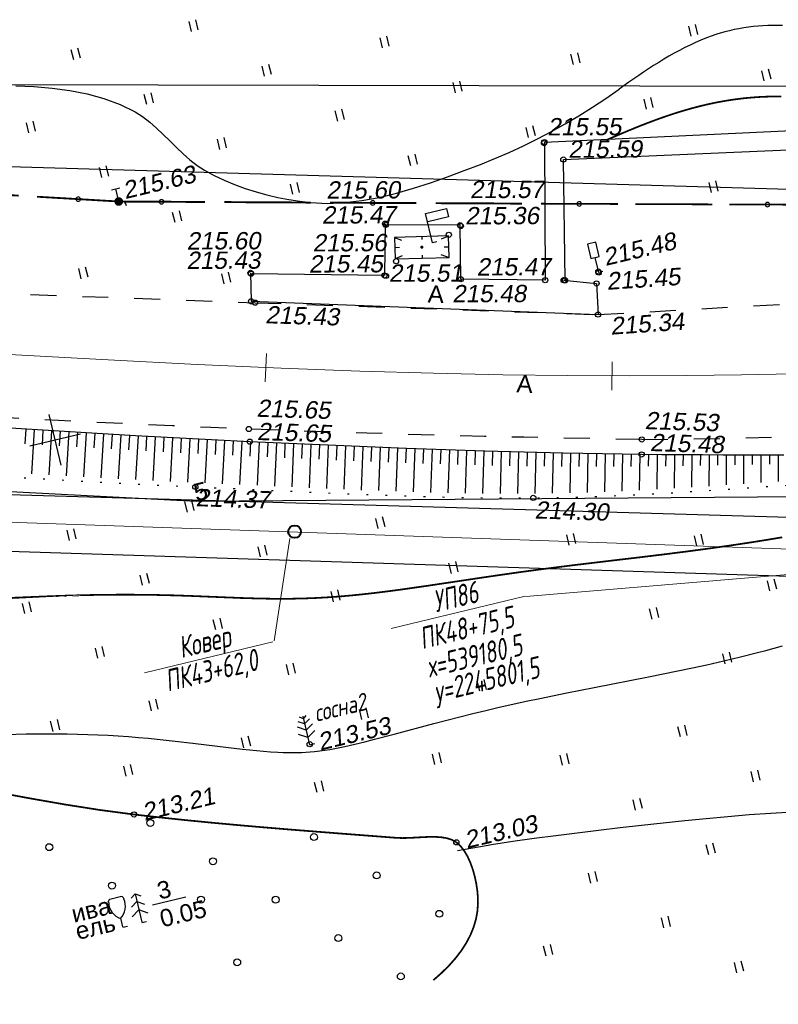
# Model space of a CAD drawing. Header units: millimetres. Extents: x -10 to 1169, y 1 to 1686.
# Tile 27 of 224: x 541 to 584, y 71 to 128. Entities that reach past the tile are written whole.
import ezdxf
from ezdxf.enums import TextEntityAlignment as Align
from ezdxf.lldxf.tags import DXFTag

# ---------------------------------------------------------------- set-up
doc = ezdxf.new("R2010")
doc.units = ezdxf.units.MM
for name, pattern in [('ADOT1', [1, 0, -1]), ('AHIDDEN1', [2, 0.5, -1.5]), ('AHIDDEN2', [3, 1.5, -1.5]), ('PHANTOM2', [1.25, 0.625, -0.125, 0.125, -0.125, 0.125, -0.125])]:
    doc.linetypes.add(name, pattern=pattern)
for name, color, linetype in [('CONTURS', 7, 'Continuous'), ('COORDS', 7, 'Continuous'), ('GPR_PICK', 7, 'Continuous'), ('IZOLINES', 32, 'Continuous'), ('PDIGIT', 170, 'Continuous'), ('PICK-H', 7, 'Continuous'), ('PICKETS', 7, 'Continuous'), ('ОБЪЕКТЫ_АВТОДОРОГ', 7, 'Continuous'), ('УЧАСТКИ', 7, 'Continuous')]:
    doc.layers.add(name, color=color, linetype=linetype)
doc.layers.add('СВЯЗЬ', color=170, linetype='Связь', lineweight=30)
doc.styles.add('GPR', font='isocpeui.ttf', dxfattribs={"width": 0.8})
doc.styles.add('ITALICC', font='isocpeui.ttf', dxfattribs={"height": 2})
doc.styles.get("Standard").update_dxf_attribs({"font": 'arial.ttf'})
tags = doc.linetypes.add('газ', pattern='A,42.7,-5.08,["Г",Standard,S=2.54,R=0,X=-2.54,Y=-1.27],-3.81', length=51.59).pattern_tags.tags
tags[6] = DXFTag(74, 10)
doc.linetypes.add('Связь', pattern='A,12.5,[130,ltypeshp.shx,S=1,R=-30,X=0,Y=0.9],1,[130,ltypeshp.shx,S=1,R=-30,X=0,Y=0.9],1,[130,ltypeshp.shx,S=1,R=-30,X=0,Y=0.9],4.5', length=19)

# ---------------------------------------------------------------- blocks, each defined once
blk = doc.blocks.new('401')
at = {"layer": 'CONTURS'}
for p, q in [((0, 0), (0, 1.2)), ((0.8, 0), (0.8, 1.2))]:
    blk.add_line(p, q, dxfattribs=at)
blk = doc.blocks.new('133')
at = {"layer": 'CONTURS', "color": 7, "linetype": 'Continuous', "const_width": 0.2}
for points in [[(-11, 0), (-2, 0)], [(0, 0), (9, 0)]]:
    blk.add_lwpolyline(points, dxfattribs=at)
at = {"layer": 'CONTURS', "color": 7, "linetype": 'Continuous', "const_width": 0.5}
blk.add_lwpolyline([(-6.79, 0, 1), (-6.29, 0, 1)], format="xyb", close=True, dxfattribs=at)
blk = doc.blocks.new('107_1')
at = {"layer": 'CONTURS', "color": 7, "linetype": 'Continuous', "const_width": 0.5}
blk.add_lwpolyline([(-0.25, 0, 1), (0.25, 0, 1)], format="xyb", close=True, dxfattribs=at)
blk = doc.blocks.new('209_1')
at = {"layer": 'CONTURS', "color": 7, "linetype": 'Continuous'}
for p, q in [((0, 3.52), (2.49, 3.52)), ((0, 0.02), (0, 3.52)), ((2.49, 3.52), (2.49, 2.51)), ((2.49, 2.51), (0.03, 2.51)), ((0.49, 0.02), (0, 0.02))]:
    blk.add_line(p, q, dxfattribs=at)
blk = doc.blocks.new('206_3')
at = {"layer": 'CONTURS'}
for p, q in [((0.5, 3.5), (-0.5, 3.5)), ((-0.5, 3.5), (-0.5, 1.8)), ((0.5, 1.8), (0.5, 3.5)), ((-0.5, 1.8), (0.5, 1.8)), ((0, 0), (0, 1.8)), ((0.5, 0), (0, 0))]:
    blk.add_line(p, q, dxfattribs=at)
blk = doc.blocks.new('390_6')
at = {"layer": 'CONTURS', "color": 7}
for p, q in [((-0.01, 1.74), (-0.88, 2.28)), ((-0.01, 2.47), (-0.68, 2.9)), ((-0.01, 3.08), (-0.4, 3.36)), ((-0.01, 3.41), (-0.01, -0.01)), ((-0.01, 3.08), (0.39, 3.36)), ((-0.01, 2.47), (0.67, 2.9)), ((-0.01, 1.74), (0.87, 2.28)), ((-0.01, 0.86), (-0.97, 1.46)), ((-0.01, 0.86), (0.96, 1.46)), ((0.01, -0.01), (0.62, -0.01))]:
    blk.add_line(p, q, dxfattribs=at)
blk = doc.blocks.new('390_2')
at = {"layer": 'CONTURS', "color": 7}
for p, q in [((0.7, 3.47), (-0.69, 3.47)), ((0, 1.06), (0, 0.03)), ((0.02, 0), (0.58, 0))]:
    blk.add_line(p, q, dxfattribs=at)
at = {"layer": 'CONTURS', "color": 7, "linetype": 'Continuous'}
for centre, radius, start, end in [((-0.65, 3.26), 0.22, 101.9408, 167.6983), ((-0.69, 3.45), 0.0195, 90, 101.9408), ((0.65, 3.26), 0.22, 12.3017, 76.9673), ((1.01, 2.72), 1.95, 167.2459, 239.376), ((-19.94, 7.46), 19.52, 347.2459, 347.6983), ((-1.01, 2.72), 1.95, 300.624, 12.7541), ((19.94, 7.46), 19.52, 192.3017, 192.7541)]:
    blk.add_arc(centre, radius, start, end, dxfattribs=at)
blk = doc.blocks.new('390_5')
at = {"layer": 'CONTURS', "color": 7}
for p, q in [((0, 2.48), (-0.76, 2)), ((0, 3.4), (-0.57, 3.03)), ((0, 3.4), (0, 0.01)), ((0, 3.4), (0.58, 3.03)), ((0, 2.48), (0.77, 2)), ((-0.96, 0.88), (0, 1.51)), ((0.97, 0.88), (0, 1.51)), ((0, 0), (0.53, 0))]:
    blk.add_line(p, q, dxfattribs=at)
blk = doc.blocks.new('373')
at = {"layer": 'CONTURS'}
blk.add_circle((0, 0), 0.4, dxfattribs=at)
blk = doc.blocks.new('119_2')
at = {"layer": 'CONTURS'}
for p, q in [((-0.5, 1.5), (0.5, 1.5)), ((0, 0), (0, 1.5))]:
    blk.add_line(p, q, dxfattribs=at)
at = {"layer": 'CONTURS', "const_width": 0.5}
blk.add_lwpolyline([(-0.25, 0, 1), (0.25, 0, 1)], format="xyb", close=True, dxfattribs=at)
blk = doc.blocks.new('пкк')
at = {"layer": 'ОБЪЕКТЫ_АВТОДОРОГ', "lineweight": 15, "ltscale": 200}
blk.add_line((-0.011, -0.822), (-0.008, 0.805), dxfattribs=at)

msp = doc.modelspace()

# ---------------------------------------------------------------- linework, layer by layer
at = {"linetype": 'Continuous', "lineweight": 40}
msp.add_circle((556.49078, 98.35676), 0.36213, dxfattribs=at)
at = {"layer": 'CONTURS', "lineweight": -2}
for p, q in [((570.91794, 120.85194), (570.96008, 112.88148)), ((572.11186, 112.87317), (572.0146, 119.84825)), ((561.7223, 116.14274), (561.68134, 113.15253)), ((566.05383, 116.05362), (561.76603, 116.072)), ((566.09557, 112.93312), (566.05383, 116.05362)), ((553.9482, 113.30416), (553.98067, 111.66133)), ((561.68134, 113.15253), (553.97562, 113.25418)), ((570.96008, 112.88148), (566.09557, 112.93312)), ((572.03162, 112.87756), (573.93386, 112.69053)), ((573.93386, 112.69053), (574.01559, 110.89396)), ((553.98067, 111.66133), (574.01559, 110.89396)), ((540.95998, 104.28455), (540.907, 103.43361)), ((541.45899, 104.2532), (541.30069, 101.70144)), ((541.95801, 104.22195), (541.90552, 103.37196)), ((542.45704, 104.19069), (542.30037, 101.64253)), ((542.95609, 104.15986), (542.90421, 103.31093)), ((543.45513, 104.12903), (543.30054, 101.5836)), ((543.9542, 104.09853), (543.90306, 103.25073)), ((544.45327, 104.06802), (544.30099, 101.52671)), ((544.95236, 104.03791), (544.90208, 103.19151)), ((545.45146, 104.00779), (545.30201, 101.47074)), ((545.95059, 103.97837), (545.90125, 103.13337)), ((546.44972, 103.94895), (546.30312, 101.41602)), ((546.94887, 103.91975), (546.90057, 103.07653)), ((547.44802, 103.89054), (547.30484, 101.3642)), ((547.94723, 103.86254), (547.90001, 103.02113)), ((548.44645, 103.83455), (548.30631, 101.31239)), ((548.94566, 103.80655), (548.89954, 102.96734)), ((549.44488, 103.77855), (549.30827, 101.26546)), ((549.94418, 103.75221), (549.89933, 102.91554)), ((550.44349, 103.72587), (550.31097, 101.21894)), ((550.9428, 103.69963), (550.89929, 102.86512)), ((551.44211, 103.67338), (551.31359, 101.17327)), ((551.9415, 103.64869), (551.89939, 102.81605)), ((552.44089, 103.62399), (552.31673, 101.1283)), ((552.94031, 103.59984), (552.89953, 102.76832)), ((553.43972, 103.57568), (553.31923, 101.08227)), ((553.93918, 103.55232), (553.89961, 102.72117)), ((554.43863, 103.52895), (554.32172, 101.03549)), ((554.93812, 103.50627), (554.89963, 102.67486)), ((555.4376, 103.48358), (555.32359, 100.98864)), ((555.9371, 103.46111), (555.89955, 102.62914)), ((556.43659, 103.43864), (556.32534, 100.94175)), ((556.93611, 103.41674), (556.89944, 102.58411)), ((557.43563, 103.39484), (557.32685, 100.89598)), ((557.93515, 103.37294), (557.89933, 102.53974)), ((558.43467, 103.35105), (558.32851, 100.85067)), ((558.93424, 103.33017), (558.89924, 102.49653)), ((559.4338, 103.3093), (559.32999, 100.80784)), ((559.93336, 103.28842), (559.89918, 102.45456)), ((560.43293, 103.26755), (560.33162, 100.76581)), ((560.93253, 103.24761), (560.89928, 102.414)), ((561.43213, 103.22767), (561.33395, 100.72777)), ((561.93175, 103.20806), (561.89954, 102.37512)), ((562.43136, 103.18845), (562.33632, 100.69071)), ((562.93101, 103.16956), (562.89996, 102.33805)), ((563.43065, 103.15066), (563.3394, 100.65937)), ((563.93032, 103.13256), (563.90051, 102.3031)), ((564.42999, 103.11445), (564.34235, 100.62901)), ((564.92968, 103.09671), (564.90117, 102.27036)), ((565.42936, 103.07898), (565.34598, 100.60629)), ((565.9291, 103.06261), (565.90193, 102.24018)), ((566.42883, 103.04625), (566.34922, 100.58435)), ((566.92856, 103.02989), (566.90273, 102.21268)), ((567.42829, 103.01353), (567.35294, 100.57219)), ((567.92808, 102.99905), (567.90379, 102.18817)), ((568.42787, 102.98457), (568.35744, 100.56065)), ((568.92767, 102.97019), (568.90504, 102.16702)), ((569.42746, 102.95581), (569.36215, 100.56071)), ((569.92729, 102.94296), (569.90647, 102.14911)), ((570.42713, 102.9301), (570.36749, 100.56214)), ((570.92698, 102.91795), (570.90804, 102.13545)), ((571.42683, 102.9058), (571.37284, 100.57878)), ((571.92671, 102.89468), (571.90972, 102.12549)), ((572.42659, 102.88357), (572.37862, 100.59544)), ((572.92649, 102.87388), (572.91145, 102.11979)), ((573.4264, 102.8642), (573.38409, 100.62777)), ((573.92631, 102.85493), (573.91318, 102.11827)), ((574.42623, 102.84567), (574.38974, 100.66208)), ((574.92618, 102.83869), (574.91483, 102.12048)), ((575.42613, 102.83172), (575.39453, 100.70602)), ((575.92608, 102.82475), (575.91631, 102.12653)), ((576.42603, 102.81777), (576.39903, 100.75418)), ((576.926, 102.81251), (576.91782, 102.13528)), ((577.42598, 102.80725), (577.40388, 100.80745)), ((577.92596, 102.80292), (577.91936, 102.14749)), ((578.42594, 102.7986), (578.40843, 100.86578)), ((578.92593, 102.79514), (578.9208, 102.16206)), ((579.42592, 102.79167), (579.41266, 100.92606)), ((579.92591, 102.7891), (579.92214, 102.17887)), ((580.4259, 102.78652), (580.41653, 100.99076)), ((580.9259, 102.78486), (580.92334, 102.19766)), ((581.4259, 102.7832), (581.41994, 101.05573)), ((581.9259, 102.78249), (581.92438, 102.21812)), ((582.4259, 102.78178), (582.42276, 101.12305)), ((582.9259, 102.78221), (582.92519, 102.24037)), ((583.4259, 102.78264), (583.42481, 101.1903)), ((583.92589, 102.78413), (583.9258, 102.2639)), ((584.42589, 102.78562), (584.42642, 101.25657))]:
    msp.add_line(p, q, dxfattribs=at)
at = {"layer": 'CONTURS', "color": 1, "linetype": 'газ', "lineweight": 15}
msp.add_line((522.43875, 99.52462), (597.27755, 96.92495), dxfattribs=at)
at = {"layer": 'CONTURS', "lineweight": 15}
for p, q in [((555.32116, 92.06286), (556.20794, 97.96328)), ((597.41058, 96.93594), (569.84343, 94.62241)), ((555.24428, 91.99168), (547.82073, 90.20913))]:
    msp.add_line(p, q, dxfattribs=at)
at = {"layer": 'CONTURS', "color": 0, "lineweight": 15}
msp.add_line((562.07145, 92.77581), (569.81139, 94.63433), dxfattribs=at)
at = {"layer": 'CONTURS', "linetype": 'Continuous'}
for points in [[(570.91794, 120.85194), (604.81721, 122.44387), (639.01286, 123.95785)], [(572.0146, 119.84825), (605.1362, 121.27813)]]:
    msp.add_lwpolyline(points, dxfattribs=at)
at = {"layer": 'CONTURS', "lineweight": -2}
msp.add_lwpolyline([(562.291, 114.11736), (565.41414, 114.18592), (565.38069, 115.43173), (562.26129, 115.35077)], close=True, dxfattribs=at)
at = {"layer": 'CONTURS'}
for points in [[(565.37719, 115.43089), (564.95056, 115.24935)], [(562.26911, 115.34896), (562.67572, 115.19887)], [(563.83272, 115.38853), (563.83534, 115.23008)], [(562.54542, 114.75937), (562.27832, 114.75691)], [(562.69523, 114.28964), (562.29147, 114.11783)], [(563.8505, 114.31588), (563.85325, 114.14959)], [(564.92963, 114.3669), (565.41338, 114.18833)], [(565.39549, 114.78567), (565.1294, 114.78322)], [(548.28673, 76.82282), (550.20167, 77.28263)]]:
    msp.add_lwpolyline(points, dxfattribs=at)
at = {"layer": 'CONTURS', "linetype": 'AHIDDEN2'}
msp.add_lwpolyline([(532.2424, 112.38273), (554.20767, 111.58112), (574.01559, 110.89396), (604.7953, 112.62435)], dxfattribs=at)
at = {"layer": 'CONTURS', "linetype": 'AHIDDEN2', "flags": 128}
for points in [[(576.54606, 103.68349), (574.27543, 103.71982), (572.00499, 103.76148), (569.73477, 103.80848), (567.46474, 103.8608), (565.19492, 103.91846), (562.92531, 103.98145), (560.65589, 104.04977), (558.38668, 104.12343), (556.11768, 104.20241), (553.84888, 104.28673), (551.6491, 104.3744), (549.44951, 104.46836), (547.25012, 104.56806), (545.05092, 104.67295), (542.85192, 104.78249), (540.6531, 104.89614), (538.45446, 105.01334), (536.25601, 105.13356), (534.05774, 105.25624), (531.85965, 105.38084), (529.27405, 105.5337), (526.68898, 105.69585), (524.10434, 105.86522), (521.51999, 106.0397), (518.93582, 106.21721), (516.35169, 106.39565), (513.7675, 106.57295), (511.18311, 106.747), (508.5984, 106.91571), (506.98512, 107.01636)], [(576.54606, 103.68349), (579.08413, 103.70359), (581.62062, 103.74588), (584.15554, 103.81033), (586.68889, 103.89697), (589.22066, 104.00578), (591.75085, 104.13677), (594.27947, 104.28993), (596.80652, 104.46527), (599.33199, 104.66278), (601.85589, 104.88247), (602.04186, 104.90249), (602.22833, 104.92724), (602.41508, 104.95477), (602.6019, 104.98307), (602.78856, 105.01017), (602.97485, 105.03409), (603.16055, 105.05284), (603.34544, 105.06444), (603.5293, 105.06692), (603.71191, 105.05828), (603.95872, 105.03029), (604.20618, 104.98741), (604.45345, 104.93093), (604.69965, 104.86214), (604.94394, 104.78232), (605.18543, 104.69279), (605.42328, 104.59482), (605.65661, 104.48971), (605.88457, 104.37875), (606.10629, 104.26325), (606.36275, 104.11802), (606.61611, 103.95996), (606.86517, 103.79005), (607.10874, 103.60927), (607.34564, 103.4186), (607.57467, 103.21903), (607.79465, 103.01155), (608.00439, 102.79713), (608.20269, 102.57677), (608.38837, 102.35144), (608.61124, 102.04638), (608.81623, 101.72279), (609.0039, 101.38338), (609.17484, 101.03086), (609.32961, 100.66795), (609.46878, 100.29737), (609.59293, 99.92181), (609.70264, 99.544), (609.79847, 99.16665), (609.88099, 98.79246), (609.9414, 98.45858), (609.98771, 98.12016), (610.02098, 97.77808), (610.04227, 97.43319), (610.05263, 97.08637), (610.05312, 96.73849), (610.0448, 96.39042), (610.02872, 96.04302), (610.00594, 95.69717), (609.97751, 95.35374), (609.96867, 95.25647), (609.95957, 95.15898), (609.95006, 95.06138), (609.93995, 94.96378), (609.92906, 94.86628), (609.91724, 94.76898), (609.9043, 94.67201), (609.89006, 94.57545), (609.87436, 94.47942), (609.85703, 94.38403), (609.7549, 93.97028), (609.61379, 93.56814), (609.44009, 93.17586), (609.24016, 92.79172), (609.02039, 92.41397), (608.78716, 92.04088), (608.54683, 91.67071), (608.3058, 91.30173), (608.07043, 90.93219), (607.8471, 90.56037), (607.24255, 89.55196), (606.60596, 88.56291), (605.94202, 87.59055), (605.2554, 86.63221), (604.5508, 85.6852), (603.83288, 84.74686), (603.10635, 83.8145), (602.37586, 82.88546), (601.64612, 81.95705), (600.92181, 81.02661), (600.45371, 80.42288), (599.98329, 79.82091), (599.51056, 79.22071), (599.03552, 78.62228), (598.55816, 78.02561), (598.07849, 77.43072), (597.59651, 76.83759), (597.11221, 76.24623), (596.62559, 75.65664), (596.13666, 75.06882)]]:
    msp.add_lwpolyline(points, dxfattribs=at)
at = {"layer": 'CONTURS', "linetype": 'Continuous', "flags": 128}
msp.add_lwpolyline([(584.73896, 102.78666), (583.56709, 102.78277), (582.3952, 102.78175), (581.22331, 102.78351), (580.05146, 102.78794), (578.87966, 102.79493), (577.70792, 102.8044), (576.53628, 102.81623), (574.27225, 102.84782), (572.00829, 102.89167), (569.74445, 102.9467), (567.48075, 103.01181), (565.21723, 103.08592), (562.95393, 103.16794), (560.69089, 103.25677), (558.42813, 103.35132), (556.16571, 103.45051), (553.90365, 103.55325), (551.70108, 103.65977), (549.49893, 103.77552), (547.29713, 103.89901), (545.09561, 104.02876), (542.89432, 104.16331), (540.69319, 104.30116), (538.49215, 104.44086)], dxfattribs=at)
at = {"layer": 'CONTURS', "linetype": 'ADOT1', "flags": 128}
msp.add_lwpolyline([(507.91296, 103.15232), (508.04999, 103.14688), (510.14503, 103.06143), (512.23995, 102.97367), (514.33476, 102.8836), (516.42944, 102.79123), (518.52402, 102.69656), (520.61847, 102.59958), (522.71281, 102.50029), (524.80703, 102.39871), (526.90114, 102.29481), (529.28773, 102.16942), (531.67387, 102.03457), (534.05968, 101.89302), (536.4453, 101.74756), (538.83086, 101.60095), (541.21648, 101.45597), (543.60229, 101.31538), (545.98842, 101.18197), (548.375, 101.0585), (550.76216, 100.94775), (552.71308, 100.86029), (554.66442, 100.76922), (556.61607, 100.67787), (558.56794, 100.58959), (560.51993, 100.50769), (562.47194, 100.43553), (564.42388, 100.37643), (566.37565, 100.33372), (568.32715, 100.31075), (570.27828, 100.31084), (572.48528, 100.34734), (574.69176, 100.42255), (576.89787, 100.52826), (579.10374, 100.65627), (581.30954, 100.79839), (583.51541, 100.9464), (585.72149, 101.0921), (587.92794, 101.2273), (590.13489, 101.34379), (592.34251, 101.43337), (592.75051, 101.46851), (593.17944, 101.53787), (593.62035, 101.62667), (594.06426, 101.72015), (594.50219, 101.80353), (594.92519, 101.86205), (595.32428, 101.88093), (595.69048, 101.84541), (596.01484, 101.74072), (596.28837, 101.55209), (596.3947, 101.42052), (596.48107, 101.25836), (596.55305, 101.07379), (596.61622, 100.875), (596.67616, 100.67016), (596.73846, 100.46745), (596.80869, 100.27507), (596.89244, 100.10118), (596.99528, 99.95398), (597.1228, 99.84164), (597.24253, 99.77526), (597.37501, 99.72177), (597.51793, 99.6799), (597.66898, 99.64841), (597.82584, 99.62604), (597.9862, 99.61153), (598.14776, 99.60363), (598.3082, 99.60109), (598.46521, 99.60266), (598.61648, 99.60707), (598.79921, 99.62168), (598.9813, 99.65057), (599.1628, 99.6914), (599.34375, 99.74189), (599.5242, 99.79972), (599.70418, 99.86258), (599.88375, 99.92817), (600.06294, 99.99417), (600.24179, 100.05829), (600.42036, 100.11821), (600.68344, 100.22106), (600.95492, 100.35632), (601.23084, 100.51116), (601.50727, 100.67276), (601.78025, 100.82828), (602.04585, 100.96489), (602.30011, 101.06976), (602.5391, 101.13004), (602.75886, 101.13292), (602.95545, 101.06555), (603.0647, 100.98535), (603.16617, 100.87958), (603.26091, 100.75262), (603.34997, 100.60882), (603.4344, 100.45254), (603.51524, 100.28814), (603.59357, 100.11999), (603.67041, 99.95243), (603.74684, 99.78984), (603.82389, 99.63657), (604.02636, 99.24415), (604.22278, 98.84247), (604.41032, 98.43296), (604.58617, 98.01708), (604.74748, 97.59626), (604.89145, 97.17194), (605.01523, 96.74557), (605.116, 96.3186), (605.19094, 95.89246), (605.23723, 95.46859), (605.24906, 94.96564), (605.21534, 94.45738), (605.14234, 93.94543), (605.03634, 93.43141), (604.90362, 92.91695), (604.75045, 92.40367), (604.58311, 91.89318), (604.40788, 91.38711), (604.23104, 90.88709), (604.05886, 90.39474), (603.74089, 89.54109), (603.38136, 88.70017), (602.9848, 87.8717), (602.55571, 87.05538), (602.09861, 86.25092), (601.61802, 85.45803), (601.11846, 84.67643), (600.60444, 83.90582), (600.08048, 83.14592), (599.55109, 82.39643), (599.13602, 81.82414), (598.7114, 81.25848), (598.27724, 80.69945), (597.83354, 80.14705), (597.38029, 79.60128), (596.91749, 79.06215), (596.44515, 78.52965), (595.96326, 78.00377), (595.47183, 77.48454), (594.92872, 76.92883)], dxfattribs=at)
at = {"layer": 'CONTURS', "linetype": 'AHIDDEN1', "const_width": 0.1, "flags": 128}
msp.add_lwpolyline([(512.27177, 84.99974), (513.66052, 84.99613), (515.38065, 85.02455), (517.10145, 85.07348), (518.82222, 85.13055), (520.54226, 85.18342), (522.26089, 85.21971), (523.97742, 85.22707), (525.69115, 85.19312), (527.40139, 85.10551), (529.3925, 84.92832), (531.378, 84.68328), (533.35921, 84.38498), (535.33743, 84.048), (537.31397, 83.68691), (539.29012, 83.3163), (541.26721, 82.95074), (543.24654, 82.60481), (545.22941, 82.2931), (547.21713, 82.03017), (548.72626, 81.85958), (550.23695, 81.70095), (551.74897, 81.55277), (553.26211, 81.41358), (554.77612, 81.28187), (556.2908, 81.15617), (557.80592, 81.03498), (559.32124, 80.91683), (560.83656, 80.80022), (562.35165, 80.68367), (562.71008, 80.67014), (563.08422, 80.67745), (563.46734, 80.69676), (563.85271, 80.71921), (564.23362, 80.73594), (564.60334, 80.7381), (564.95513, 80.71683), (565.28229, 80.66328), (565.57807, 80.5686), (565.83577, 80.42393), (566.07588, 80.20659), (566.29091, 79.93063), (566.48065, 79.60683), (566.64489, 79.24595), (566.78342, 78.85877), (566.89602, 78.45607), (566.98249, 78.04863), (567.04262, 77.64721), (567.07619, 77.2626), (567.083, 76.90556), (567.04903, 76.44076), (566.96537, 75.98057), (566.83201, 75.52498), (566.64897, 75.07401), (566.41624, 74.62764), (566.13382, 74.18587), (565.80171, 73.74872), (565.41991, 73.31617), (564.98843, 72.88824), (564.50725, 72.46491)], dxfattribs=at)
at = {"layer": 'COORDS', "lineweight": -2}
for p, q in [((543.00948, 102.20435), (542.30903, 105.12143)), ((541.20072, 103.31267), (544.1178, 104.01312))]:
    msp.add_line(p, q, dxfattribs=at)
at = {"layer": 'IZOLINES'}
for points in [[(584.6658, 127.58594), (584.38517, 127.5915), (584.10454, 127.591), (583.82404, 127.58419), (583.54384, 127.57088), (583.2641, 127.55087), (582.985, 127.52398), (582.70673, 127.49007), (582.4295, 127.44902), (582.15351, 127.40076), (581.87896, 127.34527), (581.60604, 127.28254), (581.33494, 127.21266), (581.14621, 127.1595), (580.94047, 127.0973), (580.93273, 127.09488), (580.93273, 127.09488), (580.93454, 127.09602), (580.77017, 127.04246), (580.60649, 126.98687), (580.28186, 126.86832), (579.96094, 126.74035), (579.64379, 126.60355), (579.3304, 126.45855), (579.02069, 126.30601), (578.71453, 126.1466), (578.41175, 125.98097), (578.11212, 125.80979), (577.8154, 125.63366), (577.52134, 125.45319), (577.22966, 125.26893), (576.94009, 125.08141), (576.65235, 124.8911), (576.36617, 124.69847), (576.08129, 124.50393), (575.79746, 124.30786), (575.23204, 123.91253)], [(540.39259, 124.1047), (541.43927, 124.06171), (542.48087, 123.97602), (543.50811, 123.83881), (544.51172, 123.64128), (545.48242, 123.37459), (546.41094, 123.02994), (547.288, 122.5985), (547.71649, 122.32615), (548.12502, 122.01186), (548.5187, 121.66597), (548.90264, 121.29879), (549.28197, 120.92068), (549.66179, 120.54196), (550.04722, 120.17296), (550.44339, 119.82401), (550.85541, 119.50546), (551.28839, 119.22763), (551.84652, 118.92848), (552.42704, 118.65391), (553.02618, 118.40408), (553.64014, 118.17915), (554.26513, 117.9793), (554.89738, 117.80468), (555.5331, 117.65545), (556.16849, 117.5318), (556.79979, 117.43387), (557.4232, 117.36184), (558.39805, 117.31664), (559.38397, 117.35882), (560.37719, 117.47774), (561.37399, 117.66276), (562.37059, 117.90324), (563.36327, 118.18856), (564.34828, 118.50806), (565.32185, 118.85112), (566.28026, 119.2071), (567.21975, 119.56536), (568.05871, 119.89958), (568.88929, 120.25612), (569.71148, 120.63501), (570.52529, 121.03622), (571.33071, 121.45977), (572.12775, 121.90566), (572.9164, 122.37388), (573.69667, 122.86443), (574.46855, 123.37731), (575.23204, 123.91253)], [(546.78642, 117.17919), (546.74011, 117.28608), (546.69187, 117.39328), (546.69165, 117.39376)], [(561.74574, 116.13324), (561.73469, 116.12687), (561.72348, 116.1208), (561.71213, 116.115), (561.68924, 116.10378), (561.6454, 116.08267), (561.64521, 116.08258)], [(561.73272, 116.1259), (561.72406, 116.12137)], [(539.81602, 86.65746), (540.99748, 86.67801), (542.17902, 86.68593), (542.76979, 86.68418), (543.36052, 86.67807), (543.95117, 86.66718), (544.54167, 86.65109), (545.13198, 86.62941), (545.72202, 86.60179), (546.3117, 86.56796), (546.90097, 86.52775), (547.47231, 86.48266), (548.04224, 86.43185), (548.0419, 86.43146), (548.55718, 86.38125), (549.5864, 86.26859), (550.61434, 86.14493), (552.66937, 85.8908), (553.48138, 85.79886), (554.29452, 85.71845), (554.70162, 85.68424), (555.10908, 85.65506), (555.51689, 85.63179), (555.8343, 85.61846), (556.16705, 85.60967), (556.17365, 85.60956), (556.17365, 85.60956), (556.17366, 85.60955), (556.17367, 85.60955), (556.1737, 85.60955), (556.17239, 85.60905), (556.41691, 85.60705), (556.66141, 85.60827), (556.90583, 85.61379), (557.15003, 85.62434), (557.39384, 85.6408), (557.63707, 85.66366), (557.9459, 85.70118), (557.9405, 85.70075), (558.2324, 85.74299), (558.52335, 85.79114), (558.81345, 85.84399), (559.39133, 85.96114), (559.96658, 86.09026), (560.53971, 86.22826), (561.11124, 86.37272), (562.25121, 86.67337), (564.52873, 87.28372), (565.28352, 87.48053), (566.03946, 87.67281), (566.78992, 87.85834), (567.53781, 88.03775), (567.53642, 88.03689), (568.31492, 88.2184), (569.09475, 88.39405), (569.87568, 88.5647), (570.65757, 88.73082), (572.22368, 89.05177), (573.79191, 89.36206), (576.92987, 89.97502), (578.62698, 90.31805), (579.46677, 90.49471), (580.29993, 90.67611), (580.29753, 90.67597), (581.27464, 90.89772), (582.24894, 91.13128), (583.21988, 91.37807), (583.70391, 91.50698), (584.18685, 91.63984), (584.66862, 91.77685)], [(565.89496, 79.94861), (566.3359, 80.03459), (566.77798, 80.11438), (567.66406, 80.26247), (567.85853, 80.29342), (567.85957, 80.29359), (567.85943, 80.2936), (569.09526, 80.48087), (570.33283, 80.656), (571.57164, 80.82196), (572.81142, 80.98044), (574.05199, 81.13246), (575.29326, 81.27865), (576.53515, 81.41931), (577.77765, 81.55443), (579.02077, 81.6836), (580.26457, 81.80591), (581.50914, 81.91979), (582.75462, 82.02274), (584.00114, 82.11106), (585.24876, 82.1794)]]:
    msp.add_lwpolyline(points, dxfattribs=at)
at = {"layer": 'IZOLINES', "const_width": 0.1}
for points in [[(584.60858, 123.48688), (584.38975, 123.48802), (584.17094, 123.48659), (583.95217, 123.48258), (583.73348, 123.47596), (583.5149, 123.46673), (583.29645, 123.45487), (583.07817, 123.44037), (582.8601, 123.42322), (582.64227, 123.40343), (582.4247, 123.381), (582.20743, 123.35593), (581.9905, 123.32824), (581.77392, 123.29795), (581.55774, 123.26507), (581.34197, 123.22963), (581.12664, 123.19166), (580.91178, 123.15119), (580.6974, 123.10827), (580.48354, 123.06293), (580.2702, 123.01522), (580.05741, 122.96518), (579.84517, 122.91288), (579.6335, 122.85836), (579.4224, 122.80168), (579.21189, 122.74291), (579.00196, 122.68212), (578.79262, 122.61935), (578.58386, 122.5547), (578.37568, 122.48821), (578.16808, 122.41997), (577.96104, 122.35004), (577.75456, 122.2785), (577.54863, 122.20543), (577.34322, 122.13089), (577.13833, 122.05496), (576.93394, 121.97771), (576.73002, 121.89923), (576.52656, 121.81957), (576.32353, 121.73882), (576.12091, 121.65705), (575.71682, 121.49075), (575.31407, 121.32122), (574.91246, 121.14906), (574.49994, 120.96964)], [(539.62937, 94.5028), (541.39921, 94.59113), (541.38865, 94.59105), (542.42037, 94.63424), (543.45233, 94.67043), (544.48453, 94.69805), (545.51691, 94.716), (546.54937, 94.72334), (547.58181, 94.71939), (548.58652, 94.70449), (549.58827, 94.67924), (549.58759, 94.67982), (550.59055, 94.64513), (552.59599, 94.5633), (553.61703, 94.52478), (553.61571, 94.5245), (554.30772, 94.50421), (554.99985, 94.49033), (555.69206, 94.48498), (556.38421, 94.48966), (557.07613, 94.50544), (557.7676, 94.5329), (558.45843, 94.57211), (559.14846, 94.62264), (559.83759, 94.68368), (560.52577, 94.75416), (561.21303, 94.83283), (561.89944, 94.9184), (562.58511, 95.00956), (563.95476, 95.20395), (565.89986, 95.49435), (565.90688, 95.4954), (565.92092, 95.49752), (565.90684, 95.49536), (567.61236, 95.75051), (569.31653, 95.99593), (569.31446, 95.99631), (570.50469, 96.15806), (571.69588, 96.31238), (572.88795, 96.45968), (574.1272, 96.60778), (574.12887, 96.60798), (574.1286, 96.60824), (576.61133, 96.90159), (577.85217, 97.05256), (579.09225, 97.20952), (580.33127, 97.37448), (581.56894, 97.54911), (582.18718, 97.64047), (582.80498, 97.7347), (583.42232, 97.8319), (584.03917, 97.93213), (584.65551, 98.03542)]]:
    msp.add_lwpolyline(points, dxfattribs=at)
at = {"layer": 'PICK-H', "color": 7, "lineweight": -2}
for centre in [(570.91794, 120.85194), (566.05383, 116.05362), (553.98067, 111.66133)]:
    msp.add_circle(centre, 0.15, dxfattribs=at)
at = {"layer": 'PICKETS', "color": 7, "lineweight": -2}
for centre in [(570.89753, 120.79561), (572.0146, 119.84825), (546.33498, 117.42345), (561.7223, 116.14274), (561.76603, 116.072), (566.08931, 116.00866), (565.39913, 115.49944), (562.35215, 113.97797), (553.9482, 113.30416), (553.97562, 113.25418), (561.68134, 113.15253), (561.7701, 113.12551), (574.03752, 113.3767), (574.05444, 113.31906), (566.09557, 112.93312), (570.96008, 112.88148), (572.03162, 112.87756), (572.11186, 112.87317), (573.93386, 112.69053), (554.20767, 111.58112), (574.01559, 110.89396), (553.84888, 104.28673), (553.90365, 103.55325), (576.54606, 103.68349), (576.53628, 102.81623), (550.76216, 100.94775), (570.27828, 100.31084), (557.36473, 86.08556), (547.21713, 82.03017), (565.83577, 80.42393)]:
    msp.add_circle(centre, 0.15, dxfattribs=at)
at = {"layer": 'ОБЪЕКТЫ_АВТОДОРОГ', "color": 0, "linetype": 'PHANTOM2', "lineweight": 15, "ltscale": 200}
msp.add_lwpolyline([(511.36061, 110.31173), (517.33384, 109.94726), (523.25937, 109.58359), (529.09966, 109.22749), (534.81716, 108.88577), (540.37435, 108.56521), (545.73367, 108.2726), (550.8576, 108.01473), (555.70859, 107.7984), (560.25912, 107.62862), (564.52173, 107.50331), (568.51898, 107.41861), (572.27344, 107.37066), (575.80765, 107.35562), (579.14418, 107.36961), (582.3056, 107.40879), (585.31444, 107.4693)], dxfattribs=at)
at = {"layer": 'СВЯЗЬ', "linetype": 'Связь', "lineweight": 30}
msp.add_lwpolyline([(1003.57598, 202.84445), (1000.59835, 168.59492), (871.56058, 145.36788), (758.87955, 121.88941), (650.69119, 102.74815), (634.99227, 95.47123), (608.47044, 71.07046), (595.48159, 81.85251), (592.27086, 95.54863), (488.2796, 98.86568), (399.41933, 99.46973), (387.05474, 101.26013), (366.57294, 107.95059), (359.87152, 108.23329), (347.43397, 102.66207), (313.42841, 119.67044), (255.91181, 144.33086), (205.82837, 165.32708), (141.73238, 199.93614), (116.10181, 212.96805)], dxfattribs=at)
at = {"layer": 'УЧАСТКИ', "color": 6, "linetype": 'Continuous', "lineweight": -2}
for p, q in [((502.84179, 124.27158), (587.17476, 124.07061)), ((589.86353, 117.96977), (503.75173, 120.48204)), ((508.09792, 102.38203), (550.80243, 100.11617)), ((508.32482, 101.43711), (590.7494, 99.03321)), ((550.80243, 100.11617), (613.67733, 100.59981))]:
    msp.add_line(p, q, dxfattribs=at)

# ---------------------------------------------------------------- block references
at = {"layer": 'CONTURS', "lineweight": -2}
for name, p, xscale, yscale, zscale, rotation in [('401', (550.53893, 127.24104), 0.4999999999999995, 0.4999999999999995, 0.4999999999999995, 13.50227474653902), ('401', (579.39941, 126.97207), 0.4999999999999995, 0.4999999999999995, 0.4999999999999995, 13.50227474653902), ('401', (561.56591, 126.28936), 0.4999999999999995, 0.4999999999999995, 0.4999999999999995, 13.50227474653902), ('401', (543.7324, 125.60665), 0.4999999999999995, 0.4999999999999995, 0.4999999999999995, 13.50227474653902), ('401', (572.59289, 125.33768), 0.4999999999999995, 0.4999999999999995, 0.4999999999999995, 13.50227474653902), ('401', (554.75938, 124.65497), 0.4999999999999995, 0.4999999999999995, 0.4999999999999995, 13.50227474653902), ('401', (583.61987, 124.386), 0.4999999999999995, 0.4999999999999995, 0.4999999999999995, 13.50227474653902), ('401', (565.78636, 123.70329), 0.4999999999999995, 0.4999999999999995, 0.4999999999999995, 13.50227474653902), ('401', (547.95286, 123.02058), 0.4999999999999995, 0.4999999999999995, 0.4999999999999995, 13.50227474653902), ('401', (576.81335, 122.75161), 0.4999999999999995, 0.4999999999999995, 0.4999999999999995, 13.50227474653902), ('401', (558.97984, 122.0689), 0.4999999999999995, 0.4999999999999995, 0.4999999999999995, 13.50227474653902), ('401', (541.14633, 121.3862), 0.4999999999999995, 0.4999999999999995, 0.4999999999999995, 13.50227474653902), ('401', (570.00682, 121.11722), 0.4999999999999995, 0.4999999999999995, 0.4999999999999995, 13.50227474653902), ('401', (552.17332, 120.43452), 0.4999999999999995, 0.4999999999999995, 0.4999999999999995, 13.50227474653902), ('401', (563.2003, 119.48284), 0.4999999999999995, 0.4999999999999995, 0.4999999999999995, 13.50227474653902), ('401', (545.36679, 118.80013), 0.4999999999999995, 0.4999999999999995, 0.4999999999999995, 13.50227474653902), ('133', (540.56067, 117.7608), 0.52583247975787, 0.5, 0.52583247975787, 176.6563830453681), ('401', (556.39377, 117.84845), 0.4999999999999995, 0.4999999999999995, 0.4999999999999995, 13.50227474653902), ('401', (580.57184, 117.93518), 0.4999999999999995, 0.4999999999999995, 0.4999999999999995, 13.50227474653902), ('119_2', (546.33498, 117.42345), 0.4999999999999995, 0.4999999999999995, 0.4999999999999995, 13.50227474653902), ('133', (552.4335, 117.38957), 0.55441925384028, 0.5, 0.55441925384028, 359.6816643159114), ('133', (564.63056, 117.32645), 0.5544188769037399, 0.5, 0.5544188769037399, 359.7253690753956), ('133', (576.16489, 117.27508), 0.4941675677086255, 0.5, 0.4941675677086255, 359.7666990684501), ('133', (587.0365, 117.23451), 0.494167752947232, 0.5, 0.494167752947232, 359.8056542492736), ('401', (549.58725, 116.21406), 0.4999999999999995, 0.4999999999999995, 0.4999999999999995, 13.50227474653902), ('209_1', (564.46806, 115.02578), 0.4999999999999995, 0.4999999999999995, 0.4999999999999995, 13.50227474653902), ('107_1', (563.84057, 114.78684), 0.1906789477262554, 0.1906789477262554, 0.1906789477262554, 13.50227474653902), ('206_3', (574.05444, 113.31906), 0.4999999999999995, 0.4999999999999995, 0.4999999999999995, 13.50227474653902), ('401', (544.17231, 112.96347), 0.4999999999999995, 0.4999999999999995, 0.4999999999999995, 13.50227474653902), ('401', (552.42216, 112.66632), 0.4999999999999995, 0.4999999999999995, 0.4999999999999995, 13.50227474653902), ('401', (550.30068, 99.49038), 0.4999999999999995, 0.4999999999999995, 0.4999999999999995, 13.50227474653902), ('401', (561.32766, 98.5387), 0.4999999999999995, 0.4999999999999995, 0.4999999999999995, 13.50227474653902), ('401', (543.49415, 97.856), 0.4999999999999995, 0.4999999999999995, 0.4999999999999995, 13.50227474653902), ('401', (572.35464, 97.58702), 0.4999999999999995, 0.4999999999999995, 0.4999999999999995, 13.50227474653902), ('401', (579.72506, 97.5326), 0.4999999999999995, 0.4999999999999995, 0.4999999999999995, 13.50227474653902), ('401', (554.52113, 96.90431), 0.4999999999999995, 0.4999999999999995, 0.4999999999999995, 13.50227474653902), ('401', (565.54811, 95.95263), 0.4999999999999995, 0.4999999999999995, 0.4999999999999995, 13.50227474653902), ('401', (547.71461, 95.26993), 0.4999999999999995, 0.4999999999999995, 0.4999999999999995, 13.50227474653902), ('401', (583.94551, 94.94653), 0.4999999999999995, 0.4999999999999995, 0.4999999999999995, 13.50227474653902), ('401', (558.74159, 94.31825), 0.4999999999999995, 0.4999999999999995, 0.4999999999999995, 13.50227474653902), ('401', (540.90808, 93.63554), 0.4999999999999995, 0.4999999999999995, 0.4999999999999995, 13.50227474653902), ('401', (577.13899, 93.31215), 0.4999999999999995, 0.4999999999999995, 0.4999999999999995, 13.50227474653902), ('401', (551.93506, 92.68386), 0.4999999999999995, 0.4999999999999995, 0.4999999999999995, 13.50227474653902), ('401', (545.12854, 91.04947), 0.4999999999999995, 0.4999999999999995, 0.4999999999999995, 13.50227474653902), ('401', (581.35945, 90.72608), 0.4999999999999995, 0.4999999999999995, 0.4999999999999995, 13.50227474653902), ('401', (556.15552, 90.09779), 0.4999999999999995, 0.4999999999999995, 0.4999999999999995, 13.50227474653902), ('401', (567.1825, 89.14611), 0.4999999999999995, 0.4999999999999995, 0.4999999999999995, 13.50227474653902), ('401', (548.22515, 88.01328), 0.4999999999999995, 0.4999999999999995, 0.4999999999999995, 13.50227474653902), ('401', (560.37598, 87.51172), 0.4999999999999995, 0.4999999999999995, 0.4999999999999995, 13.50227474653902), ('390_6', (557.36281, 86.05806), 0.4999999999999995, 0.4999999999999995, 0.4999999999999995, 13.50227474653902), ('401', (542.54247, 86.82901), 0.4999999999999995, 0.4999999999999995, 0.4999999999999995, 13.50227474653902), ('401', (578.77338, 86.50562), 0.4999999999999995, 0.4999999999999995, 0.4999999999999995, 13.50227474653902), ('401', (553.56945, 85.87733), 0.4999999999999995, 0.4999999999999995, 0.4999999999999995, 13.50227474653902), ('401', (564.59643, 84.92565), 0.4999999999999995, 0.4999999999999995, 0.4999999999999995, 13.50227474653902), ('401', (571.96685, 84.87123), 0.4999999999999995, 0.4999999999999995, 0.4999999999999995, 13.50227474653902), ('401', (546.76293, 84.24295), 0.4999999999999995, 0.4999999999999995, 0.4999999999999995, 13.50227474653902), ('401', (582.99383, 83.91955), 0.4999999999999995, 0.4999999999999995, 0.4999999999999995, 13.50227474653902), ('401', (557.78991, 83.29127), 0.4999999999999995, 0.4999999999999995, 0.4999999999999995, 13.50227474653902), ('401', (576.18731, 82.28517), 0.4999999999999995, 0.4999999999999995, 0.4999999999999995, 13.50227474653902), ('373', (548.15866, 81.54479), 0.4999999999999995, 0.4999999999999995, 0.4999999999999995, 13.50227474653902), ('373', (557.61036, 80.72906), 0.4999999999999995, 0.4999999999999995, 0.4999999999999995, 13.50227474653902), ('373', (542.3245, 80.14388), 0.4999999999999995, 0.4999999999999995, 0.4999999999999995, 13.50227474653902), ('401', (580.40776, 79.6991), 0.4999999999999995, 0.4999999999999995, 0.4999999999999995, 13.50227474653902), ('373', (551.77619, 79.32816), 0.4999999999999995, 0.4999999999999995, 0.4999999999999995, 13.50227474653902), ('373', (561.22789, 78.51243), 0.4999999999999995, 0.4999999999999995, 0.4999999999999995, 13.50227474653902), ('401', (573.60124, 78.06471), 0.4999999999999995, 0.4999999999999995, 0.4999999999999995, 13.50227474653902), ('373', (545.94203, 77.92725), 0.4999999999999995, 0.4999999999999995, 0.4999999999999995, 13.50227474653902), ('390_2', (546.55818, 75.52388), 0.4999999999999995, 0.4999999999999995, 0.4999999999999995, 13.50227474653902), ('390_5', (547.67465, 75.79912), 0.4999999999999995, 0.4999999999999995, 0.4999999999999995, 13.50227474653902), ('373', (551.08501, 77.11582), 0.4999999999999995, 0.4999999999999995, 0.4999999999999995, 13.50227474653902), ('373', (555.39373, 77.11153), 0.4999999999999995, 0.4999999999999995, 0.4999999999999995, 13.50227474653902), ('373', (564.84543, 76.2958), 0.4999999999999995, 0.4999999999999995, 0.4999999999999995, 13.50227474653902), ('401', (577.8217, 75.47864), 0.4999999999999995, 0.4999999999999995, 0.4999999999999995, 13.50227474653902), ('373', (559.01126, 74.8949), 0.4999999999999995, 0.4999999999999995, 0.4999999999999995, 13.50227474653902), ('401', (571.01517, 73.84425), 0.4999999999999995, 0.4999999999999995, 0.4999999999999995, 13.50227474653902), ('373', (553.1771, 73.49399), 0.4999999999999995, 0.4999999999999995, 0.4999999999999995, 13.50227474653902), ('401', (582.04215, 72.89257), 0.4999999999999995, 0.4999999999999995, 0.4999999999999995, 13.50227474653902), ('373', (562.6288, 72.67827), 0.4999999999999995, 0.4999999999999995, 0.4999999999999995, 13.50227474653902)]:
    msp.add_blockref(name, p, dxfattribs=dict(at, xscale=xscale, yscale=yscale, zscale=zscale, rotation=rotation))
at = {"layer": 'ОБЪЕКТЫ_АВТОДОРОГ', "color": 0, "linetype": 'PHANTOM2', "lineweight": 15}
for p, rotation in [((554.83655, 107.83729), 357.4465731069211), ((574.82945, 107.35978), 359.7560677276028)]:
    msp.add_blockref('пкк', p, dxfattribs=dict(at, rotation=rotation))

# ---------------------------------------------------------------- texts
at = {"layer": 'CONTURS', "lineweight": -2}
for s, rotation, p in [('А', 357.480514, (564.16457, 111.59578)), ('А', 356.975546, (569.2902, 106.41309)), ('3', 13.502275, (548.69163, 77.11327)), ('ива', 13.502275, (543.74282, 75.7726)), ('0.05', 13.502275, (548.84782, 75.50731)), ('ель', 13.502275, (543.97009, 74.78226))]:
    msp.add_text(s, height=1, rotation=rotation, dxfattribs=at).set_placement(p)
at = {"layer": 'CONTURS', "lineweight": -2, "style": 'ITALICC', "width": 0.8}
msp.add_text('сосна2', height=1, rotation=13.502275, dxfattribs=at).set_placement((557.7494, 87.37415))
at = {"layer": 'GPR_PICK', "style": 'GPR', "width": 0.7}
for s, p in [('УП86', (565.93322, 93.9994)), ('ПК48+75,5', (566.56453, 92.21079)), ('Ковер', (551.42671, 91.39871)), ('х=539180,5', (567.00928, 90.58753)), ('ПК43+62,0', (551.82274, 89.7494)), ('у=2245801,5', (567.70092, 89.21598))]:
    msp.add_text(s, height=1.25, rotation=13.502275, dxfattribs=at).set_placement(p, align=Align.CENTER)
at = {"layer": 'PDIGIT', "color": 7, "lineweight": -2, "oblique": 10}
for s, rotation, p in [('215.55', 0.173541, (571.09277, 121.23882)), ('215.59', 0.173541, (572.29249, 119.94709)), ('215.63', 13.502275, (546.70503, 117.55762)), ('215.60', 0.173541, (558.32264, 117.58907)), ('215.57', 0.173541, (566.61992, 117.61545)), ('215.47', 0.173541, (558.06529, 116.14661)), ('215.36', 0.173541, (566.33855, 116.10061)), ('215.60', 0.173541, (550.2573, 114.64925)), ('215.56', 0.173541, (557.53682, 114.53892)), ('215.48', 13.502275, (574.4516, 113.69917)), ('215.43', 0.173541, (550.24569, 113.52865)), ('215.45', 0.173541, (557.31694, 113.32039)), ('215.51', 0.173541, (561.93757, 112.78753)), ('215.47', 0.173541, (567.0072, 113.14815)), ('215.45', 3.853183, (574.53678, 112.32109)), ('215.48', 0.173541, (565.59371, 111.60032)), ('215.43', 358.205508, (554.7844, 110.39425)), ('215.34', 3.853183, (574.7574, 109.73248)), ('215.65', 358.205508, (554.27877, 104.99724)), ('215.53', 358.205508, (576.70016, 104.28465)), ('215.65', 358.205508, (554.30744, 103.65362)), ('215.48', 358.205508, (577.0021, 103.01777)), ('214.37', 358.205508, (550.76774, 99.83098)), ('214.30', 358.205508, (570.34426, 99.12233)), ('213.53', 13.502275, (557.96766, 85.71612)), ('213.21', 13.502275, (547.82005, 81.66073)), ('213.03', 13.502275, (566.43869, 80.05449))]:
    msp.add_text(s, height=1, rotation=rotation, dxfattribs=at).set_placement(p)
at = {"layer": 'УЧАСТКИ', "color": 6, "lineweight": -2}
msp.add_text('5', height=1, rotation=13.502275, dxfattribs=at).set_placement((550.80243, 100.11617))

doc.saveas('drawing.dxf')
